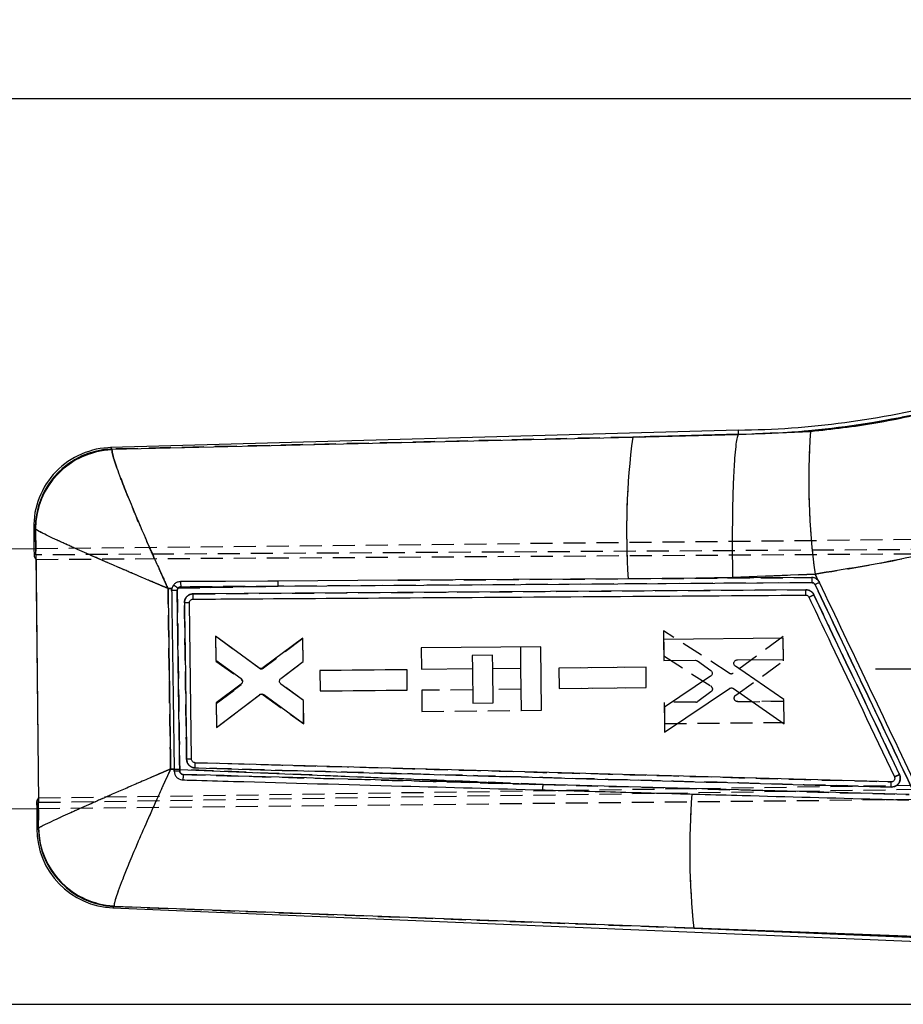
# Model space of a CAD drawing. Extents: x 29 to 409, y 89 to 274.
# Tile 7 of 10: x 194 to 245, y 185 to 242. Entities that reach past the tile are written whole.
import ezdxf

# ---------------------------------------------------------------- set-up
doc = ezdxf.new("R2010")
doc.units = 0
doc.linetypes.add('HIDDEN', pattern=[1.905, 1.27, -0.635])
doc.layers.get('0').update_dxf_attribs({"linetype": 'CONTINUOUS'})
doc.styles.add('SLDTEXTSTYLE0', font='TXT', dxfattribs={"width": 0.75})
doc.dimstyles.new('SLDDIMSTYLE0', dxfattribs={"dimtxt": 3.5, "dimasz": 3.302, "dimexe": 0, "dimexo": 0.0625, "dimgap": 0.875, "dimtad": 1, "dimdec": 0, "dimrnd": 1e-09, "dimzin": 12, "dimtxsty": 'SLDTEXTSTYLE0', "dimsah": 1, "dimcen": 0.09, "dimazin": 3, "dimtfac": 1, "dimtdec": 0, "dimtofl": 0, "dimtmove": 0, "dimatfit": 3, "dimtolj": 1, "dimtzin": 12})

# ---------------------------------------------------------------- blocks, each defined once
blk = doc.blocks.new('_D')
at = {"color": 179, "linetype": 'CONTINUOUS'}
for p, q in [((64.757, 203.762), (64.757, 238.069)), ((280.101, 206.329), (280.101, 238.069)), ((280.101, 237.069), (64.757, 237.069))]:
    blk.add_line(p, q, dxfattribs=at)
for points in [[(64.757, 237.069), (68.059, 236.561), (68.059, 237.577)], [(280.101, 237.069), (276.799, 237.577), (276.799, 236.561)]]:
    blk.add_solid(points, dxfattribs=at)
at = {"color": 179, "linetype": 'CONTINUOUS', "insert": (166.354, 241.581, 0.1), "char_height": 3.5, "attachment_point": 1, "style": 'SLDTEXTSTYLE0'}
blk.add_mtext('215', dxfattribs=at)
blk = doc.blocks.new('_D_2')
at = {"color": 179, "linetype": 'CONTINUOUS'}
for p, q in [((267.582, 224.166), (291.414, 224.166)), ((290.414, 184.765), (290.414, 224.166)), ((153.711, 184.765), (291.414, 184.765))]:
    blk.add_line(p, q, dxfattribs=at)
for points in [[(290.414, 224.166), (289.906, 220.864), (290.922, 220.864)], [(290.414, 184.765), (290.922, 188.067), (289.906, 188.067)]]:
    blk.add_solid(points, dxfattribs=at)
at = {"color": 179, "linetype": 'CONTINUOUS', "insert": (285.902, 203.588, 0.1), "char_height": 3.5, "attachment_point": 1, "rotation": 90, "style": 'SLDTEXTSTYLE0'}
blk.add_mtext('39', dxfattribs=at)
blk = doc.blocks.new('SW_CENTERMARKSYMBOL_3')
at = {"color": 0, "linetype": 'CONTINUOUS'}
for p, q in [((0, 2.5), (0, 4.1)), ((0, 0), (0, 2.5)), ((-2.5, 0), (-4.1, 0)), ((0, 0), (-2.5, 0)), ((0, 0), (0, -2.5)), ((0, 0), (2.5, 0)), ((2.5, 0), (4.1, 0)), ((0, -2.5), (0, -4.1))]:
    blk.add_line(p, q, dxfattribs=at)

msp = doc.modelspace()

# ---------------------------------------------------------------- linework, layer by layer
at = {"color": 7, "linetype": 'CONTINUOUS'}
for p, q in [((235.6062, 217.9357), (199.3757, 216.9251)), ((235.6063, 217.9349), (235.6107, 217.704)), ((235.6113, 217.6723), (239.7809, 217.8618)), ((199.4547, 216.843), (229.5185, 217.5341)), ((235.6107, 217.704), (229.5185, 217.5341)), ((229.5185, 217.5341), (235.6111, 217.6716)), ((235.6107, 217.704), (235.6113, 217.6723)), ((235.6111, 217.6716), (235.6113, 217.6723)), ((199.4547, 216.843), (199.4502, 216.7953)), ((194.9358, 212.3117), (194.9487, 211.0761)), ((195.0354, 212.2155), (195.0209, 212.236)), ((195.0506, 210.7223), (195.0354, 212.2155)), ((195.0226, 211.0769), (193.1847, 211.0577)), ((195.0633, 210.7224), (195.0506, 210.7223)), ((195.0633, 210.7224), (195.2138, 196.433)), ((229.2532, 209.349), (215.959, 209.2613)), ((233.1834, 209.3753), (229.2532, 209.349)), ((239.8395, 209.42), (233.1834, 209.3753)), ((235.2795, 209.4143), (233.1834, 209.3753)), ((240.04, 209.6186), (235.2795, 209.4143)), ((240.2094, 209.2627), (240.04, 209.6186)), ((202.9105, 208.7911), (202.6878, 208.7866)), ((202.9105, 208.7911), (202.8962, 208.6652)), ((209.053, 208.9142), (203.2615, 208.7982)), ((203.4209, 208.8743), (209.053, 208.9142)), ((215.959, 209.2613), (209.0329, 209.2163)), ((209.053, 208.9142), (239.8594, 209.1225)), ((239.5159, 208.714), (204.1391, 208.4757)), ((204.0482, 198.9218), (203.9208, 207.9632)), ((204.1012, 208.1682), (204.1232, 208.1696)), ((207.9262, 204.2031), (205.4315, 206.023)), ((205.4315, 206.023), (205.4456, 204.6435)), ((210.4679, 205.9232), (208.1675, 204.2044)), ((210.4818, 204.569), (210.4679, 205.9232)), ((238.2026, 205.9166), (231.3018, 205.8434)), ((238.2151, 204.6905), (238.2026, 205.9166)), ((224.2048, 205.4241), (217.3073, 205.3522)), ((217.3073, 205.3522), (217.3201, 204.126)), ((224.2431, 201.7492), (224.2048, 205.4241)), ((231.3018, 205.8434), (231.3143, 204.6172)), ((205.4456, 204.6435), (206.9055, 203.5924)), ((209.2055, 203.5939), (210.4818, 204.569)), ((230.2863, 204.238), (225.2514, 204.1845)), ((230.2983, 203.0629), (230.2863, 204.238)), ((231.3143, 204.6172), (233.1374, 204.6366)), ((233.2571, 204.5989), (234.0213, 204.0539)), ((238.2389, 202.3643), (235.4437, 204.2916)), ((235.5574, 204.6623), (238.2151, 204.6905)), ((216.487, 204.094), (211.4521, 204.0405)), ((211.4521, 204.0405), (211.4642, 202.8654)), ((216.499, 202.9189), (216.487, 204.094)), ((217.3201, 204.126), (220.2579, 204.1566)), ((220.2579, 204.1566), (220.2787, 202.1677)), ((221.433, 204.1689), (223.0424, 204.1857)), ((221.4538, 202.1799), (221.433, 204.1689)), ((223.0424, 204.1857), (223.068, 201.7369)), ((225.2514, 204.1845), (225.2634, 203.0094)), ((234.0158, 203.7181), (231.3418, 201.9333)), ((206.9083, 203.2635), (205.4708, 202.1896)), ((210.5048, 202.3197), (209.208, 203.268)), ((225.2634, 203.0094), (230.2983, 203.0629)), ((205.4855, 200.7587), (207.9681, 202.6507)), ((208.2095, 202.654), (210.5184, 200.9914)), ((211.4642, 202.8654), (216.499, 202.9189)), ((231.3568, 200.4769), (235.1013, 203.0062)), ((235.3311, 203.0043), (238.2533, 200.9595)), ((205.4708, 202.1896), (205.4855, 200.7587)), ((210.5184, 200.9914), (210.5048, 202.3197)), ((220.2787, 202.1677), (221.4538, 202.1799)), ((231.3418, 201.9333), (231.3568, 200.4769)), ((238.2533, 200.9595), (238.2389, 202.3643)), ((223.068, 201.7369), (224.2431, 201.7492)), ((244.4343, 197.6114), (204.2458, 198.7215)), ((202.8348, 198.3543), (203.0416, 198.3456)), ((203.0416, 198.3456), (203.0418, 198.3265)), ((203.0418, 198.3265), (203.0433, 198.2263)), ((203.3626, 198.332), (224.3376, 197.4585)), ((203.3642, 198.2352), (203.3626, 198.332)), ((245.4837, 196.8787), (224.3376, 197.4585)), ((195.1963, 196.4327), (195.2138, 196.433)), ((195.2116, 194.9395), (195.1963, 196.4327)), ((193.3412, 196.0585), (195.1791, 196.0777)), ((195.1052, 196.0769), (195.118, 194.8509)), ((195.2008, 194.9251), (195.2116, 194.9395)), ((199.4938, 190.3351), (248.5281, 188.278)), ((199.5681, 190.4493), (199.5706, 190.4155)), ((233.043, 189.1596), (199.5706, 190.4155)), ((246.3531, 188.6644), (233.043, 189.1596)), ((233.043, 189.1596), (248.5358, 188.5096))]:
    msp.add_line(p, q, dxfattribs=at)
at = {"color": 7, "linetype": 'HIDDEN'}
for p, q in [((239.7809, 217.8618), (235.6113, 217.6723)), ((229.5185, 217.5341), (199.4547, 216.843)), ((229.5185, 217.5341), (235.6107, 217.704)), ((235.6111, 217.6716), (229.5185, 217.5341)), ((199.4502, 216.7953), (199.4547, 216.843)), ((195.0209, 212.236), (195.0354, 212.2155)), ((195.0354, 212.2155), (195.053, 210.4807)), ((251.562, 211.6668), (195.0226, 211.0769)), ((194.9487, 211.0761), (194.9524, 210.7217)), ((269.7012, 211.1755), (195.0633, 210.7224)), ((194.9534, 210.7217), (194.9524, 210.7217)), ((195.053, 210.4807), (195.066, 210.4677)), ((195.066, 210.4677), (269.7709, 210.9447)), ((195.066, 210.4677), (195.2111, 196.6877)), ((215.959, 209.2613), (239.8395, 209.42)), ((233.1834, 209.3753), (235.2795, 209.4143)), ((235.2795, 209.4143), (240.04, 209.6186)), ((240.04, 209.6186), (240.2094, 209.2627)), ((202.6878, 208.7866), (202.9105, 208.7911)), ((202.8962, 208.6652), (202.9105, 208.7911)), ((203.2615, 208.7982), (209.053, 208.9142)), ((209.053, 208.9142), (203.4209, 208.8743)), ((239.8594, 209.1225), (209.053, 208.9142)), ((240.2072, 209.2644), (240.3008, 209.1313)), ((204.1391, 208.4757), (239.5159, 208.714)), ((205.4306, 206.0229), (205.4457, 204.5921)), ((207.9521, 204.1832), (205.4306, 206.0229)), ((231.2956, 206.3446), (231.311, 204.8881)), ((235.092, 203.8939), (231.2956, 206.3446)), ((238.2007, 206.006), (235.3217, 203.9006)), ((238.2156, 204.6012), (238.2007, 206.006)), ((210.4673, 205.8954), (208.1935, 204.1849)), ((210.4814, 204.5671), (210.4673, 205.8954)), ((223.0296, 205.4119), (223.0424, 204.1863)), ((221.425, 204.9353), (220.2499, 204.923)), ((220.2499, 204.923), (220.2579, 204.157)), ((221.433, 204.1693), (221.425, 204.9353)), ((231.311, 204.8881), (234.0216, 203.1596)), ((205.4457, 204.5921), (206.9053, 203.5484)), ((209.2047, 203.5919), (210.4814, 204.5671)), ((230.2861, 204.237), (225.2511, 204.1854)), ((230.2986, 203.062), (230.2861, 204.237)), ((235.4612, 202.616), (238.2156, 204.6012)), ((216.4868, 204.093), (211.4519, 204.0415)), ((211.4519, 204.0415), (211.4644, 202.8664)), ((216.4993, 202.918), (216.4868, 204.093)), ((225.2511, 204.1854), (225.2636, 203.0104)), ((206.9094, 203.2196), (205.4718, 202.1382)), ((205.4718, 202.1382), (206.9094, 203.2196)), ((210.5053, 202.3178), (209.2089, 203.266)), ((225.2636, 203.0104), (230.2986, 203.062)), ((205.4864, 200.7588), (207.9426, 202.6303)), ((208.1839, 202.634), (210.5197, 200.9636)), ((211.4644, 202.8664), (216.4993, 202.918)), ((220.2707, 202.934), (217.3329, 202.9034)), ((217.3329, 202.9034), (217.3457, 201.6772)), ((223.0552, 202.9631), (221.4458, 202.9463)), ((234.0341, 202.8239), (233.2815, 202.2631)), ((205.4718, 202.1382), (205.4864, 200.7588)), ((210.5197, 200.9636), (210.5053, 202.3178)), ((233.1626, 202.223), (231.3395, 202.2043)), ((231.3395, 202.2043), (231.3525, 200.9781)), ((238.2403, 202.275), (235.5826, 202.2478)), ((235.5826, 202.2478), (238.2403, 202.275)), ((238.2533, 201.0489), (238.2403, 202.275)), ((217.3457, 201.6772), (223.068, 201.7369)), ((231.3525, 200.9781), (238.2533, 201.0489)), ((203.0416, 198.3456), (202.8348, 198.3543)), ((203.0433, 198.2263), (203.0418, 198.3265)), ((224.3376, 197.4585), (203.3626, 198.332)), ((203.3626, 198.332), (203.3642, 198.2357)), ((195.2111, 196.6877), (261.4776, 197.6474)), ((195.2138, 196.433), (260.9421, 197.4056)), ((224.3376, 197.4585), (245.4837, 196.8787)), ((195.1015, 196.4313), (195.1017, 196.4313)), ((195.1015, 196.4313), (195.1052, 196.0769)), ((195.1791, 196.0777), (251.7185, 196.6676)), ((195.2111, 196.6877), (195.1939, 196.6703)), ((195.1939, 196.6703), (195.2116, 194.9395)), ((195.2116, 194.9395), (195.2008, 194.9251)), ((199.5706, 190.4155), (199.5681, 190.4493)), ((199.5706, 190.4155), (233.043, 189.1596)), ((248.5358, 188.5096), (233.043, 189.1596)), ((233.043, 189.1596), (246.3531, 188.6644))]:
    msp.add_line(p, q, dxfattribs=at)
at = {"color": 8, "linetype": 'CONTINUOUS', "flags": 128}
for points in [[(199.3757, 216.9251), (199.3845, 216.916), (199.4547, 216.843)], [(195.0209, 212.236), (194.9452, 212.3033), (194.9358, 212.3117)], [(195.118, 194.8509), (195.1272, 194.8591), (195.2008, 194.9251)], [(199.5706, 190.4155), (199.5023, 190.344), (199.4938, 190.3351)]]:
    msp.add_lwpolyline(points, dxfattribs=at)
at = {"color": 7, "linetype": 'HIDDEN', "flags": 128}
for points in [[(199.4547, 216.843), (199.3845, 216.916), (199.3757, 216.9251)], [(194.9358, 212.3117), (194.9452, 212.3033), (195.0209, 212.236)], [(195.2008, 194.9251), (195.1272, 194.8591), (195.118, 194.8509)], [(199.4938, 190.3351), (199.5023, 190.344), (199.5706, 190.4155)]]:
    msp.add_lwpolyline(points, dxfattribs=at)
at = {"color": 7, "linetype": 'CONTINUOUS', "flags": 128}
msp.add_lwpolyline([(209.0329, 209.2163), (208.443, 209.2125), (206.0116, 209.1967), (203.4006, 209.1799)], dxfattribs=at)
at = {"color": 7, "linetype": 'CONTINUOUS'}
for centre, radius, start, end in [((235.0775, 268.4168), 50.4838, 270.5997, 284.5978), ((235.0775, 268.4168), 50.7155, 270.60239, 284.5978), ((280.3275, 215.0105), 40.6467, 175.9775, 187.62296), ((270.4378, 212.111), 41.2771, 172.45045, 183.83662), ((199.503, 212.3594), 4.5675, 90.8195, 181.17035), ((199.5967, 212.2692), 4.5759, 91.77925, 180.4163), ((199.619, 212.2149), 4.5836, 92.11068, 179.99155), ((201.8335, 207.0845), 2.2307, 50.19699, 58.36848), ((207.7508, 208.9793), 1.3038, 357.13689, 10.47135), ((203.3272, 186.7383), 21.9311, 90.28394, 91.12587), ((238.1354, 208.6284), 1.3831, 350.60889, 3.54912), ((232.0929, 224.7349), 18.1156, 294.77696, 295.79942), ((203.9436, 190.9105), 17.0527, 90.07645, 91.03829), ((204.2344, 177.4419), 21.4808, 90.49663, 91.26366), ((203.6767, 170.5275), 27.8063, 90.64718, 91.30833), ((203.3721, 192.1506), 6.0845, 90.0744, 93.09809), ((222.7869, 197.4271), 1.5511, 349.72182, 1.15969), ((276.0685, 193.668), 43.2611, 175.69883, 185.98186), ((199.6852, 194.8985), 4.5675, 179.80938, 268.17932), ((199.7761, 194.9866), 4.5757, 180.76995, 267.42562), ((199.7927, 195.0258), 4.582, 181.07921, 267.18916)]:
    msp.add_arc(centre, radius, start, end, dxfattribs=at)
at = {"color": 7, "linetype": 'HIDDEN'}
for centre, radius, start, end in [((235.0775, 268.4168), 50.7155, 270.60239, 284.5978), ((280.3275, 215.0105), 40.6467, 175.9775, 187.62296), ((270.4378, 212.111), 41.2771, 172.45045, 183.83662), ((199.5967, 212.2692), 4.5759, 91.77925, 180.4163), ((199.619, 212.2149), 4.5836, 92.11068, 179.99155), ((201.8335, 207.0845), 2.2307, 50.19699, 58.36848), ((207.7508, 208.9793), 1.3038, 357.13689, 10.47135), ((203.4758, 184.8666), 23.8056, 90.61947, 91.39511), ((238.1262, 208.6289), 1.3924, 350.65065, 3.50462), ((231.9193, 225.1865), 18.5984, 294.6796, 295.67553), ((203.8176, 192.4348), 15.5288, 89.61915, 90.67542), ((208.0717, 204.3475), 0.2031, 233.94068, 306.8612), ((235.2019, 204.0691), 0.2068, 237.90549, 305.43626), ((206.7846, 203.3818), 0.2057, 11.39208, 54.08788), ((233.9097, 202.9868), 0.2058, 17.99357, 57.0844), ((208.0657, 202.4683), 0.2035, 54.51384, 127.21913), ((233.1605, 202.4254), 0.2024, 270.58447, 306.693), ((204.1101, 179.038), 19.884, 90.17839, 91.00701), ((203.6767, 170.5275), 27.8063, 90.64718, 91.30833), ((203.3839, 192.086), 6.1497, 90.18347, 93.17517), ((222.7869, 197.4271), 1.5511, 349.72182, 1.15969), ((276.0685, 193.668), 43.2611, 175.69883, 185.98186), ((199.7761, 194.9866), 4.5757, 180.76995, 267.42562), ((199.7927, 195.0258), 4.582, 181.07921, 267.18916)]:
    msp.add_arc(centre, radius, start, end, dxfattribs=at)
for centre, major_axis, start_param, end_param in [((255.8518, 211.0921), (60.8995, 0.369), 3.1419085, 3.1986739), ((255.9954, 197.3317), (60.8939, 0.9018), 3.0854573, 3.1412768)]:
    msp.add_ellipse(centre, major_axis=major_axis, ratio=0.0699281, start_param=start_param, end_param=end_param, dxfattribs=at)
at = {"color": 7, "linetype": 'CONTINUOUS'}
for points, knots in [([(239.7809, 217.8618), (241.0424, 217.9981), (243.591, 218.2735), (246.067, 218.8681), (247.3175, 219.1684)], [0, 0, 0, 0, 0.494965, 1, 1, 1, 1]), ([(235.6111, 217.6716), (235.5845, 217.6084), (235.5314, 217.4822), (235.4594, 217.0104), (235.3961, 216.3403), (235.3432, 215.4779), (235.3027, 214.446), (235.2752, 213.2785), (235.2621, 212.0041), (235.2633, 210.7494), (235.2723, 209.8771), (235.2787, 209.4621), (235.2795, 209.4143)], [0, 0, 0, 0, 0.112227, 0.2244541, 0.336681, 0.448908, 0.5611371, 0.6733664, 0.7855995, 0.8978326, 0.988228, 1, 1, 1, 1]), ([(199.4502, 216.7953), (199.455, 216.7338), (199.4646, 216.6107), (199.6007, 216.1272), (199.8791, 215.3374), (200.3171, 214.2215), (200.8572, 212.9117), (201.4506, 211.5352), (201.9495, 210.4131), (202.2223, 209.8073), (202.381, 209.4571), (202.5058, 209.1836), (202.5798, 209.022), (202.6237, 208.9263), (202.6497, 208.8695), (202.6652, 208.8358), (202.6739, 208.8169), (202.6782, 208.8075), (202.6823, 208.7986), (202.6853, 208.7922), (202.6878, 208.7866)], [0, 0, 0, 0, 0.0927471, 0.1855075, 0.358171, 0.4795988, 0.6010801, 0.7820258, 0.8737182, 0.9076142, 0.9454043, 0.9676463, 0.9808084, 0.9886119, 0.9932416, 0.9959891, 0.9976196, 0.9982769, 0.9985082, 1, 1, 1, 1]), ([(202.6878, 208.7866), (202.6822, 208.789), (202.6757, 208.7917), (202.6666, 208.7955), (202.6571, 208.7995), (202.638, 208.8075), (202.6038, 208.8219), (202.5463, 208.8461), (202.4494, 208.8868), (202.286, 208.9556), (202.0099, 209.0721), (201.6573, 209.2213), (201.0493, 209.4795), (199.9299, 209.9579), (198.5762, 210.5456), (197.3137, 211.1059), (196.2611, 211.5842), (195.5491, 211.9242), (195.1491, 212.1338), (195.0733, 212.1883), (195.0354, 212.2155)], [0, 0, 0, 0, 0.00149199, 0.00172324, 0.00238095, 0.00401212, 0.00675962, 0.01138937, 0.01919337, 0.03235598, 0.05459766, 0.09238632, 0.12629558, 0.21799205, 0.39891986, 0.52040099, 0.64182874, 0.81449288, 0.90725303, 1, 1, 1, 1]), ([(250.2714, 211.7986), (248.6031, 211.3473), (245.2411, 210.4379), (241.7824, 209.8931), (240.04, 209.6186)], [0, 0, 0, 0, 0.4961996, 1, 1, 1, 1]), ([(240.2094, 209.2627), (240.1712, 209.2961), (240.0896, 209.3673), (239.9557, 209.414), (239.869, 209.4185), (239.8395, 209.42)], [0, 0, 0, 0, 0.3673739, 0.784137, 1, 1, 1, 1]), ([(239.8403, 209.42), (239.8424, 209.4167), (239.8465, 209.4099), (239.8521, 209.3574), (239.8565, 209.2802), (239.8585, 209.2079), (239.8593, 209.1546), (239.8594, 209.1345), (239.8594, 209.1225)], [0, 0, 0, 0, 0.2178526, 0.4357061, 0.6535612, 0.8714169, 0.9234667, 1, 1, 1, 1]), ([(202.6878, 208.7866), (202.7125, 207.0664), (202.7623, 203.589), (202.8105, 200.1116), (202.8348, 198.3543)], [0, 0, 0, 0, 0.4946651, 1, 1, 1, 1]), ([(203.0034, 208.9838), (202.9752, 208.9411), (202.9352, 208.8808), (202.9161, 208.8115), (202.9105, 208.7911)], [0, 0, 0, 0, 0.7060547, 1, 1, 1, 1]), ([(203.4006, 209.1799), (203.3373, 209.1724), (203.2171, 209.1582), (203.0833, 209.0748), (203.0246, 209.0079), (203.0034, 208.9838)], [0, 0, 0, 0, 0.4152275, 0.7891964, 1, 1, 1, 1]), ([(203.2185, 208.6692), (203.2202, 208.6926), (203.2235, 208.7393), (203.2489, 208.7786), (203.2615, 208.7982)], [0, 0, 0, 0, 0.50226629, 1, 1, 1, 1]), ([(203.2615, 208.7982), (203.2774, 208.8143), (203.3094, 208.8467), (203.3675, 208.8703), (203.4055, 208.8731), (203.4209, 208.8743)], [0, 0, 0, 0, 0.370986, 0.7459261, 1, 1, 1, 1]), ([(203.4006, 209.1799), (203.4026, 209.1762), (203.4066, 209.1686), (203.4124, 209.1175), (203.417, 209.0413), (203.4199, 208.9557), (203.4206, 208.8986), (203.4209, 208.8743)], [0, 0, 0, 0, 0.20138968, 0.41891999, 0.6364509, 0.84521827, 1, 1, 1, 1]), ([(239.8594, 209.1225), (239.8758, 209.1214), (239.9153, 209.1185), (239.9737, 209.092), (240.0196, 209.0508), (240.0379, 209.0182), (240.0448, 209.006)], [0, 0, 0, 0, 0.21295038, 0.51499968, 0.81702298, 1, 1, 1, 1]), ([(240.3008, 209.1313), (240.2978, 209.1297), (240.2919, 209.1265), (240.2448, 209.1033), (240.1754, 209.0695), (240.1133, 209.0394), (240.0692, 209.0181), (240.0548, 209.0112), (240.0447, 209.0063)], [0, 0, 0, 0, 0.22382269, 0.44764598, 0.67147067, 0.89529093, 0.92555246, 1, 1, 1, 1]), ([(240.0448, 209.006), (240.9733, 207.053), (242.849, 203.1076), (244.7249, 199.1623), (245.6721, 197.17)], [0, 0, 0, 0, 0.4950144, 1, 1, 1, 1]), ([(240.3008, 209.1313), (240.2744, 209.1765), (240.2472, 209.223), (240.2104, 209.2616), (240.2094, 209.2627)], [0, 0, 0, 0, 0.9724984, 1, 1, 1, 1]), ([(245.9309, 197.2932), (244.9925, 199.2662), (243.1158, 203.2122), (241.2391, 207.1583), (240.3008, 209.1313)], [0, 0, 0, 0, 0.4999998, 1, 1, 1, 1]), ([(202.8962, 208.6652), (202.8988, 208.4829), (202.9128, 207.4887), (202.9612, 204.0488), (203.0071, 200.7912), (203.0416, 198.3456)], [0, 0, 0, 0, 0.05299586, 0.28902596, 1, 1, 1, 1]), ([(203.3626, 198.332), (203.3598, 198.535), (203.3457, 199.5499), (203.2976, 202.9956), (203.2524, 206.2383), (203.2185, 208.6692)], [0, 0, 0, 0, 0.0589073, 0.2945367, 1, 1, 1, 1]), ([(204.1391, 208.4757), (204.0963, 208.4721), (203.9964, 208.4638), (203.8509, 208.3946), (203.7265, 208.2744), (203.6474, 208.1227), (203.6387, 208.013), (203.6345, 207.9605)], [0, 0, 0, 0, 0.16107607, 0.37533508, 0.58953343, 0.80367858, 1, 1, 1, 1]), ([(204.1232, 208.1696), (204.1255, 208.1743), (204.1302, 208.1839), (204.1357, 208.2544), (204.1392, 208.3556), (204.1392, 208.4357), (204.1391, 208.4757)], [0, 0, 0, 0, 0.24692759, 0.49795118, 0.74897537, 1, 1, 1, 1]), ([(204.1232, 208.1696), (204.255, 208.1705), (205.1973, 208.1765), (209.3817, 208.2035), (221.0422, 208.2791), (231.8921, 208.3518), (239.5, 208.4027)], [0, 0, 0, 0, 0.0111743, 0.0799074, 0.3548404, 1, 1, 1, 1]), ([(239.5, 208.4027), (239.5223, 208.4007), (239.5679, 208.3967), (239.629, 208.3623), (239.6667, 208.3217), (239.6811, 208.2942), (239.6849, 208.2869)], [0, 0, 0, 0, 0.28944828, 0.5947737, 0.89282077, 1, 1, 1, 1]), ([(239.9772, 208.425), (239.9651, 208.4477), (239.926, 208.5207), (239.8259, 208.6218), (239.6762, 208.7008), (239.5675, 208.7098), (239.5159, 208.714)], [0, 0, 0, 0, 0.1346375, 0.4325529, 0.7305855, 1, 1, 1, 1]), ([(239.6849, 208.2869), (239.7621, 208.1246), (240.1881, 207.2289), (241.8343, 203.7673), (243.4034, 200.4681), (244.6237, 197.9022)], [0, 0, 0, 0, 0.04690353, 0.25873968, 1, 1, 1, 1]), ([(244.9156, 198.0379), (244.0926, 199.769), (242.4464, 203.2313), (240.8003, 206.6937), (239.9772, 208.425)], [0, 0, 0, 0, 0.4999626, 1, 1, 1, 1]), ([(203.6346, 207.9605), (203.6374, 207.7575), (203.6515, 206.7426), (203.6935, 203.7282), (203.7328, 200.9169), (203.7607, 198.9174)], [0, 0, 0, 0, 0.0673376, 0.3366882, 1, 1, 1, 1]), ([(203.9208, 207.9632), (203.9229, 207.9863), (203.9271, 208.0325), (203.9619, 208.0942), (204.0135, 208.141), (204.0638, 208.1625), (204.0938, 208.1671), (204.1012, 208.1682)], [0, 0, 0, 0, 0.2312783, 0.4625688, 0.6936348, 0.9242774, 1, 1, 1, 1]), ([(208.1675, 204.2044), (208.1477, 204.1925), (208.1083, 204.1687), (208.0385, 204.1608), (207.9753, 204.1727), (207.941, 204.1939), (207.9262, 204.2031)], [0, 0, 0, 0, 0.2661495, 0.5323076, 0.798557, 1, 1, 1, 1]), ([(233.1374, 204.6366), (233.1604, 204.6348), (233.2033, 204.6315), (233.2401, 204.6093), (233.2571, 204.5989)], [0, 0, 0, 0, 0.5355044, 1, 1, 1, 1]), ([(235.4437, 204.2916), (235.4262, 204.3064), (235.3911, 204.3361), (235.3613, 204.3994), (235.353, 204.4587), (235.3595, 204.494), (235.3619, 204.5069)], [0, 0, 0, 0, 0.27985014, 0.5597132, 0.83901108, 1, 1, 1, 1]), ([(235.3619, 204.5069), (235.3695, 204.5286), (235.3847, 204.572), (235.4331, 204.6225), (235.4926, 204.6556), (235.5364, 204.6601), (235.5574, 204.6623)], [0, 0, 0, 0, 0.2550344, 0.5100496, 0.7655864, 1, 1, 1, 1]), ([(234.0974, 203.829), (234.0887, 203.8072), (234.071, 203.7632), (234.0343, 203.7332), (234.0158, 203.7181)], [0, 0, 0, 0, 0.4946209, 1, 1, 1, 1]), ([(234.0213, 204.0539), (234.0387, 204.038), (234.0737, 204.0062), (234.1021, 203.9401), (234.1085, 203.8787), (234.1004, 203.8424), (234.0974, 203.829)], [0, 0, 0, 0, 0.2790953, 0.5582022, 0.8367673, 1, 1, 1, 1]), ([(206.9055, 203.5924), (206.9229, 203.5766), (206.9577, 203.5451), (206.9861, 203.4794), (206.9915, 203.4261), (206.9874, 203.3971), (206.9866, 203.3912)], [0, 0, 0, 0, 0.3069042, 0.6138026, 0.920409, 1, 1, 1, 1]), ([(206.9866, 203.3912), (206.9803, 203.3688), (206.9676, 203.3242), (206.9339, 203.2838), (206.9121, 203.2665), (206.9083, 203.2635)], [0, 0, 0, 0, 0.4521285, 0.9042181, 1, 1, 1, 1]), ([(209.208, 203.268), (209.191, 203.2839), (209.1568, 203.3156), (209.127, 203.383), (209.1273, 203.4313), (209.1274, 203.4562)], [0, 0, 0, 0, 0.3262208, 0.6524531, 1, 1, 1, 1]), ([(209.1274, 203.4562), (209.1325, 203.4788), (209.1426, 203.5241), (209.1757, 203.569), (209.1994, 203.5888), (209.2055, 203.5939)], [0, 0, 0, 0, 0.4268082, 0.8536099, 1, 1, 1, 1]), ([(207.9681, 202.6507), (207.9877, 202.6627), (208.0268, 202.6869), (208.0964, 202.6955), (208.1598, 202.6842), (208.1945, 202.6632), (208.2095, 202.654)], [0, 0, 0, 0, 0.2653521, 0.5306958, 0.7961591, 1, 1, 1, 1]), ([(235.1013, 203.0062), (235.122, 203.0171), (235.1635, 203.0389), (235.2347, 203.0428), (235.2918, 203.0283), (235.3214, 203.0103), (235.3311, 203.0043)], [0, 0, 0, 0, 0.2866905, 0.5733689, 0.8599746, 1, 1, 1, 1]), ([(203.7607, 198.9174), (203.7662, 198.8658), (203.778, 198.7572), (203.8606, 198.6085), (203.9879, 198.4917), (204.1274, 198.43), (204.2189, 198.4217), (204.2537, 198.4185)], [0, 0, 0, 0, 0.200368, 0.42171, 0.6430756, 0.8645112, 1, 1, 1, 1]), ([(204.2458, 198.7215), (204.223, 198.7244), (204.1774, 198.7303), (204.1175, 198.7672), (204.073, 198.8203), (204.0515, 198.8753), (204.049, 198.91), (204.0482, 198.9218)], [0, 0, 0, 0, 0.22109761, 0.44216121, 0.66342445, 0.88502262, 1, 1, 1, 1]), ([(204.2537, 198.4185), (204.2545, 198.4582), (204.2563, 198.5376), (204.2552, 198.6377), (204.2517, 198.7077), (204.2477, 198.7169), (204.2456, 198.7215)], [0, 0, 0, 0, 0.25, 0.5000003, 0.7500013, 1, 1, 1, 1]), ([(202.8348, 198.3543), (202.8292, 198.3519), (202.8226, 198.3491), (202.8118, 198.3445), (202.7993, 198.3391), (202.7756, 198.3289), (202.7354, 198.3117), (202.668, 198.2827), (202.5548, 198.2341), (202.3646, 198.1523), (202.044, 198.0143), (201.4981, 197.7788), (200.5348, 197.3615), (199.3278, 196.8344), (198.0801, 196.2832), (197.104, 195.846), (196.3501, 195.5023), (195.6673, 195.1833), (195.3026, 195.0012), (195.2288, 194.9512), (195.2116, 194.9395)], [0, 0, 0, 0, 0.0014904, 0.0017417, 0.0028483, 0.0047808, 0.0080242, 0.0134699, 0.0226139, 0.0379834, 0.0638804, 0.1078323, 0.184037, 0.3257155, 0.4501906, 0.5746148, 0.6750627, 0.7754844, 0.9475167, 1, 1, 1, 1]), ([(202.8348, 198.3543), (202.8322, 198.3488), (202.8292, 198.3423), (202.8243, 198.3316), (202.8186, 198.3193), (202.8078, 198.2958), (202.7894, 198.2561), (202.7587, 198.1894), (202.707, 198.0773), (202.6204, 197.8889), (202.4746, 197.5707), (202.2272, 197.0276), (201.7931, 196.0648), (201.2555, 194.8477), (200.7092, 193.5733), (200.2907, 192.5614), (199.9767, 191.7642), (199.7039, 191.0227), (199.5756, 190.5969), (199.5695, 190.4773), (199.5681, 190.4493)], [0, 0, 0, 0, 0.0014907, 0.0017417, 0.0028469, 0.0047786, 0.0080212, 0.013465, 0.0226073, 0.0379736, 0.0638672, 0.1078155, 0.1840182, 0.3257154, 0.45019, 0.5746138, 0.6750615, 0.7754828, 0.9475158, 1, 1, 1, 1]), ([(203.0432, 198.2263), (203.0505, 198.1662), (203.0656, 198.0402), (203.1703, 197.8822), (203.3157, 197.7736), (203.4441, 197.7322), (203.5187, 197.7275), (203.5365, 197.7264)], [0, 0, 0, 0, 0.23302242, 0.48828876, 0.70933392, 0.93035172, 1, 1, 1, 1]), ([(203.5618, 198.042), (203.55, 198.043), (203.5156, 198.0458), (203.4612, 198.067), (203.4086, 198.1106), (203.3723, 198.169), (203.3669, 198.2132), (203.3642, 198.2352)], [0, 0, 0, 0, 0.1170615, 0.3412613, 0.5636767, 0.7836438, 1, 1, 1, 1]), ([(203.5618, 198.042), (203.5612, 198.0216), (203.56, 197.9806), (203.5573, 197.9211), (203.5542, 197.866), (203.5506, 197.8176), (203.5468, 197.7777), (203.5429, 197.7482), (203.5394, 197.7314), (203.5374, 197.7279), (203.5365, 197.7264)], [0, 0, 0, 0, 0.13008082, 0.26016008, 0.39024146, 0.52032236, 0.65040331, 0.78048377, 0.91056427, 1, 1, 1, 1]), ([(224.3376, 197.4585), (221.6361, 197.5341), (214.7106, 197.7281), (207.7855, 197.9231), (203.5618, 198.042)], [0, 0, 0, 0, 0.3900923, 1, 1, 1, 1]), ([(204.2537, 198.4185), (210.9463, 198.2337), (224.3424, 197.8638), (237.7391, 197.497), (244.4429, 197.3134)], [0, 0, 0, 0, 0.4995937, 1, 1, 1, 1]), ([(244.4429, 197.3134), (244.4437, 197.3134), (244.5015, 197.3121), (244.6175, 197.3297), (244.7663, 197.4086), (244.8635, 197.5107), (244.9327, 197.6315), (244.9705, 197.7733), (244.9611, 197.9236), (244.9278, 198.0073), (244.9156, 198.0379)], [0, 0, 0, 0, 0.0024616, 0.1685124, 0.3345458, 0.4845953, 0.5724844, 0.7384239, 0.9043518, 1, 1, 1, 1]), ([(244.9156, 198.0379), (244.905, 198.033), (244.8793, 198.0209), (244.823, 197.9945), (244.7502, 197.9605), (244.6801, 197.9279), (244.6355, 197.9073), (244.6274, 197.9038), (244.6237, 197.9022)], [0, 0, 0, 0, 0.0737169, 0.1793163, 0.394113, 0.6089097, 0.8237063, 1, 1, 1, 1]), ([(203.5365, 197.7264), (203.7018, 197.7218), (204.6775, 197.6947), (208.8948, 197.5774), (215.655, 197.3898), (221.6049, 197.2252), (224.313, 197.1503)], [0, 0, 0, 0, 0.0238652, 0.1408873, 0.6089754, 1, 1, 1, 1]), ([(244.4429, 197.3134), (244.4436, 197.3526), (244.4451, 197.4311), (244.4437, 197.5293), (244.44, 197.5979), (244.4359, 197.6069), (244.4338, 197.6114)], [0, 0, 0, 0, 0.25, 0.5000012, 0.7500004, 1, 1, 1, 1]), ([(244.5057, 197.6228), (244.5043, 197.6224), (244.4815, 197.6145), (244.4571, 197.6129), (244.4343, 197.6114)], [0, 0, 0, 0, 0.0609482, 1, 1, 1, 1]), ([(244.6237, 197.9022), (244.6309, 197.8818), (244.6463, 197.8384), (244.641, 197.7679), (244.613, 197.7028), (244.5667, 197.6508), (244.5257, 197.632), (244.5057, 197.6228)], [0, 0, 0, 0, 0.1894784, 0.4026061, 0.6048288, 0.8072106, 1, 1, 1, 1]), ([(224.313, 197.1503), (224.5134, 197.1448), (225.5241, 197.1168), (228.1069, 197.0455), (230.7786, 196.9718), (232.6399, 196.9205), (232.9293, 196.9125)], [0, 0, 0, 0, 0.0697469, 0.3519364, 0.899266, 1, 1, 1, 1]), ([(232.9293, 196.9125), (233.0863, 196.9082), (234.0538, 196.8815), (237.6428, 196.7827), (241.6624, 196.6721), (244.8716, 196.584), (245.4593, 196.5679)], [0, 0, 0, 0, 0.03759987, 0.23165065, 0.85929422, 1, 1, 1, 1])]:
    msp.add_open_spline(points, degree=3, knots=knots, dxfattribs=at)
at = {"color": 7, "linetype": 'HIDDEN'}
for points, knots in [([(247.3175, 219.1684), (246.0926, 218.8737), (243.6173, 218.278), (241.0685, 218.0015), (239.7809, 217.8618)], [0, 0, 0, 0, 0.4948358, 1, 1, 1, 1]), ([(202.6878, 208.7866), (202.6853, 208.7922), (202.6823, 208.7986), (202.6782, 208.8075), (202.6739, 208.8169), (202.6652, 208.8358), (202.6497, 208.8695), (202.6237, 208.9263), (202.5798, 209.022), (202.5058, 209.1836), (202.381, 209.4571), (202.2223, 209.8073), (201.9495, 210.4131), (201.4506, 211.5352), (200.8572, 212.9117), (200.3171, 214.2215), (199.8791, 215.3374), (199.6007, 216.1272), (199.4646, 216.6107), (199.455, 216.7338), (199.4502, 216.7953)], [0, 0, 0, 0, 0.0014918, 0.0017231, 0.0023804, 0.0040109, 0.0067584, 0.0113881, 0.0191916, 0.0323537, 0.0545957, 0.0923858, 0.1262818, 0.2179742, 0.3989199, 0.5204012, 0.641829, 0.8144925, 0.9072529, 1, 1, 1, 1]), ([(202.6878, 208.7866), (202.6822, 208.789), (202.6757, 208.7917), (202.6666, 208.7955), (202.6571, 208.7995), (202.638, 208.8075), (202.6038, 208.8219), (202.5463, 208.8461), (202.4494, 208.8868), (202.286, 208.9556), (202.0099, 209.0721), (201.6573, 209.2213), (201.0493, 209.4795), (199.9299, 209.9579), (198.5762, 210.5456), (197.3137, 211.1059), (196.2611, 211.5842), (195.5491, 211.9242), (195.1491, 212.1338), (195.0733, 212.1883), (195.0354, 212.2155)], [0, 0, 0, 0, 0.00149199, 0.00172324, 0.00238095, 0.00401212, 0.00675962, 0.01138937, 0.01919337, 0.03235598, 0.05459766, 0.09238632, 0.12629558, 0.21799205, 0.39891986, 0.52040099, 0.64182874, 0.81449288, 0.90725303, 1, 1, 1, 1]), ([(240.04, 209.6186), (241.7563, 209.8885), (245.2149, 210.4323), (248.5775, 211.3409), (250.2714, 211.7986)], [0, 0, 0, 0, 0.4962582, 1, 1, 1, 1]), ([(202.8348, 198.3543), (202.8105, 200.1116), (202.7623, 203.589), (202.7125, 207.0664), (202.6878, 208.7866)], [0, 0, 0, 0, 0.5053349, 1, 1, 1, 1]), ([(203.2615, 208.7982), (203.2489, 208.7788), (203.2239, 208.74), (203.2203, 208.6939), (203.2185, 208.6709)], [0, 0, 0, 0, 0.5004639, 1, 1, 1, 1]), ([(203.4209, 208.8743), (203.4055, 208.8731), (203.3675, 208.8703), (203.3094, 208.8467), (203.2774, 208.8143), (203.2615, 208.7982)], [0, 0, 0, 0, 0.2540739, 0.629014, 1, 1, 1, 1]), ([(240.0448, 209.006), (240.0332, 209.0251), (240.0095, 209.0643), (239.9627, 209.0967), (239.9123, 209.1178), (239.8809, 209.1206), (239.8594, 209.1225)], [0, 0, 0, 0, 0.2895515, 0.591843, 0.7215902, 1, 1, 1, 1]), ([(245.6721, 197.17), (244.7249, 199.1623), (242.849, 203.1076), (240.9733, 207.053), (240.0448, 209.006)], [0, 0, 0, 0, 0.5049856, 1, 1, 1, 1]), ([(203.2185, 208.6709), (203.2213, 208.4679), (203.2354, 207.453), (203.2835, 204.0067), (203.3287, 200.7634), (203.3626, 198.332)], [0, 0, 0, 0, 0.0588977, 0.2944883, 1, 1, 1, 1]), ([(203.6345, 207.9625), (203.6388, 208.0143), (203.6477, 208.1234), (203.7265, 208.2744), (203.8509, 208.3946), (203.9964, 208.4638), (204.0963, 208.4721), (204.1391, 208.4757)], [0, 0, 0, 0, 0.1942782, 0.4089678, 0.6237107, 0.8385144, 1, 1, 1, 1]), ([(239.5159, 208.714), (239.5417, 208.713), (239.6242, 208.7098), (239.7588, 208.6638), (239.8954, 208.5634), (239.951, 208.4693), (239.9775, 208.4245)], [0, 0, 0, 0, 0.1348341, 0.4323558, 0.7298039, 1, 1, 1, 1]), ([(239.9775, 208.4245), (240.8005, 206.6933), (242.4465, 203.2311), (244.0926, 199.769), (244.9156, 198.0379)], [0, 0, 0, 0, 0.5000103, 1, 1, 1, 1]), ([(203.7606, 198.9189), (203.7578, 199.1218), (203.7436, 200.1367), (203.7016, 203.1513), (203.6624, 205.9629), (203.6345, 207.9625)], [0, 0, 0, 0, 0.0673331, 0.3366656, 1, 1, 1, 1]), ([(234.1055, 203.0504), (234.1102, 203.0273), (234.1197, 202.9812), (234.1036, 202.9112), (234.0726, 202.8577), (234.0446, 202.8331), (234.0341, 202.8239)], [0, 0, 0, 0, 0.2780236, 0.5560403, 0.8343588, 1, 1, 1, 1]), ([(235.3839, 202.3991), (235.3802, 202.4216), (235.3727, 202.4668), (235.3909, 202.5342), (235.4229, 202.5848), (235.4509, 202.6076), (235.4612, 202.616)], [0, 0, 0, 0, 0.27870682, 0.55740512, 0.83645727, 1, 1, 1, 1]), ([(235.5826, 202.2478), (235.5596, 202.2498), (235.5135, 202.2539), (235.4524, 202.2887), (235.4059, 202.3383), (235.391, 202.3795), (235.3839, 202.3991)], [0, 0, 0, 0, 0.2565328, 0.5131199, 0.7691084, 1, 1, 1, 1]), ([(204.2537, 198.4185), (204.2189, 198.4217), (204.1274, 198.43), (203.9879, 198.4917), (203.8606, 198.6085), (203.7777, 198.7576), (203.7662, 198.8668), (203.7606, 198.9189)], [0, 0, 0, 0, 0.13523892, 0.356266, 0.57722328, 0.79815699, 1, 1, 1, 1]), ([(204.2458, 198.7215), (210.9382, 198.5358), (224.334, 198.1642), (237.7303, 197.7958), (244.4338, 197.6114)], [0, 0, 0, 0, 0.4995955, 1, 1, 1, 1]), ([(202.8348, 198.3543), (202.8292, 198.3519), (202.8226, 198.3491), (202.8118, 198.3445), (202.7993, 198.3391), (202.7756, 198.3289), (202.7354, 198.3117), (202.668, 198.2827), (202.5548, 198.2341), (202.3646, 198.1523), (202.044, 198.0143), (201.4981, 197.7788), (200.5348, 197.3615), (199.3278, 196.8344), (198.0801, 196.2832), (197.104, 195.846), (196.3501, 195.5023), (195.6673, 195.1833), (195.3026, 195.0012), (195.2288, 194.9512), (195.2116, 194.9395)], [0, 0, 0, 0, 0.0014904, 0.0017417, 0.0028483, 0.0047808, 0.0080242, 0.0134699, 0.0226139, 0.0379834, 0.0638804, 0.1078323, 0.184037, 0.3257155, 0.4501906, 0.5746148, 0.6750627, 0.7754844, 0.9475167, 1, 1, 1, 1]), ([(202.8348, 198.3543), (202.8322, 198.3488), (202.8292, 198.3423), (202.8243, 198.3316), (202.8186, 198.3193), (202.8078, 198.2958), (202.7894, 198.2561), (202.7587, 198.1894), (202.707, 198.0773), (202.6204, 197.8889), (202.4746, 197.5707), (202.2272, 197.0276), (201.7931, 196.0648), (201.2555, 194.8477), (200.7092, 193.5733), (200.2907, 192.5614), (199.9767, 191.7642), (199.7039, 191.0227), (199.5756, 190.5969), (199.5695, 190.4773), (199.5681, 190.4493)], [0, 0, 0, 0, 0.0014907, 0.0017417, 0.0028469, 0.0047786, 0.0080212, 0.013465, 0.0226073, 0.0379736, 0.0638672, 0.1078155, 0.1840182, 0.3257154, 0.45019, 0.5746138, 0.6750615, 0.7754828, 0.9475158, 1, 1, 1, 1]), ([(203.3642, 198.2357), (203.365, 198.224), (203.3675, 198.1903), (203.3893, 198.1369), (203.434, 198.0859), (203.4938, 198.0505), (203.5391, 198.0449), (203.5618, 198.042)], [0, 0, 0, 0, 0.1150348, 0.3330269, 0.553098, 0.7757406, 1, 1, 1, 1]), ([(203.5621, 198.042), (203.5614, 198.0215), (203.5602, 197.9806), (203.5575, 197.9211), (203.5543, 197.866), (203.5507, 197.8176), (203.5469, 197.7777), (203.543, 197.7482), (203.5396, 197.7314), (203.5376, 197.7278), (203.5368, 197.7264)], [0, 0, 0, 0, 0.1300822, 0.2601634, 0.3902436, 0.5203236, 0.6504021, 0.7804833, 0.9105647, 1, 1, 1, 1]), ([(203.5618, 198.042), (206.2632, 197.9659), (213.1884, 197.7708), (220.1138, 197.5768), (224.3376, 197.4585)], [0, 0, 0, 0, 0.3900923, 1, 1, 1, 1]), ([(244.4429, 197.3134), (237.7391, 197.497), (224.3424, 197.8638), (210.9463, 198.2337), (204.2537, 198.4185)], [0, 0, 0, 0, 0.5004063, 1, 1, 1, 1]), ([(244.9156, 198.0379), (244.9203, 198.0273), (244.948, 197.9646), (244.9728, 197.8384), (244.95, 197.6715), (244.8909, 197.552), (244.8087, 197.4496), (244.6985, 197.3647), (244.5594, 197.3168), (244.4726, 197.3143), (244.4429, 197.3134)], [0, 0, 0, 0, 0.0337151, 0.1996224, 0.3655966, 0.5156348, 0.5814025, 0.7474429, 0.9134781, 1, 1, 1, 1]), ([(244.6237, 197.9022), (244.6274, 197.9038), (244.6355, 197.9073), (244.6801, 197.9279), (244.7502, 197.9605), (244.823, 197.9945), (244.8793, 198.0209), (244.905, 198.033), (244.9156, 198.0379)], [0, 0, 0, 0, 0.1762937, 0.3910903, 0.605887, 0.8206837, 0.9262831, 1, 1, 1, 1])]:
    msp.add_open_spline(points, degree=3, knots=knots, dxfattribs=at)

# ---------------------------------------------------------------- block references
at = {"color": 179, "linetype": 'CONTINUOUS'}
msp.add_blockref('SW_CENTERMARKSYMBOL_3', (247.6405, 204.1255), dxfattribs=at)

# ---------------------------------------------------------------- dimensions: what is measured, and where the dimension line sits
dim = msp.add_linear_dim(base=(64.7571, 237.0689), p1=(280.1008, 205.3285), p2=(64.7571, 202.7625), dimstyle='SLDDIMSTYLE0', dxfattribs=at)
dim.commit()
dim.dimension.update_dxf_attribs({"geometry": '_D', "text_midpoint": (171.6552, 237.0689), "dimtype": 160})
dim = msp.add_linear_dim(base=(290.4142, 224.1661), p1=(152.7108, 184.7655), p2=(266.5819, 224.1661), angle=90, dimstyle='SLDDIMSTYLE0', dxfattribs=at)
dim.commit()
dim.dimension.update_dxf_attribs({"geometry": '_D_2', "text_midpoint": (290.4142, 207.596), "dimtype": 160})

doc.saveas('drawing.dxf')
